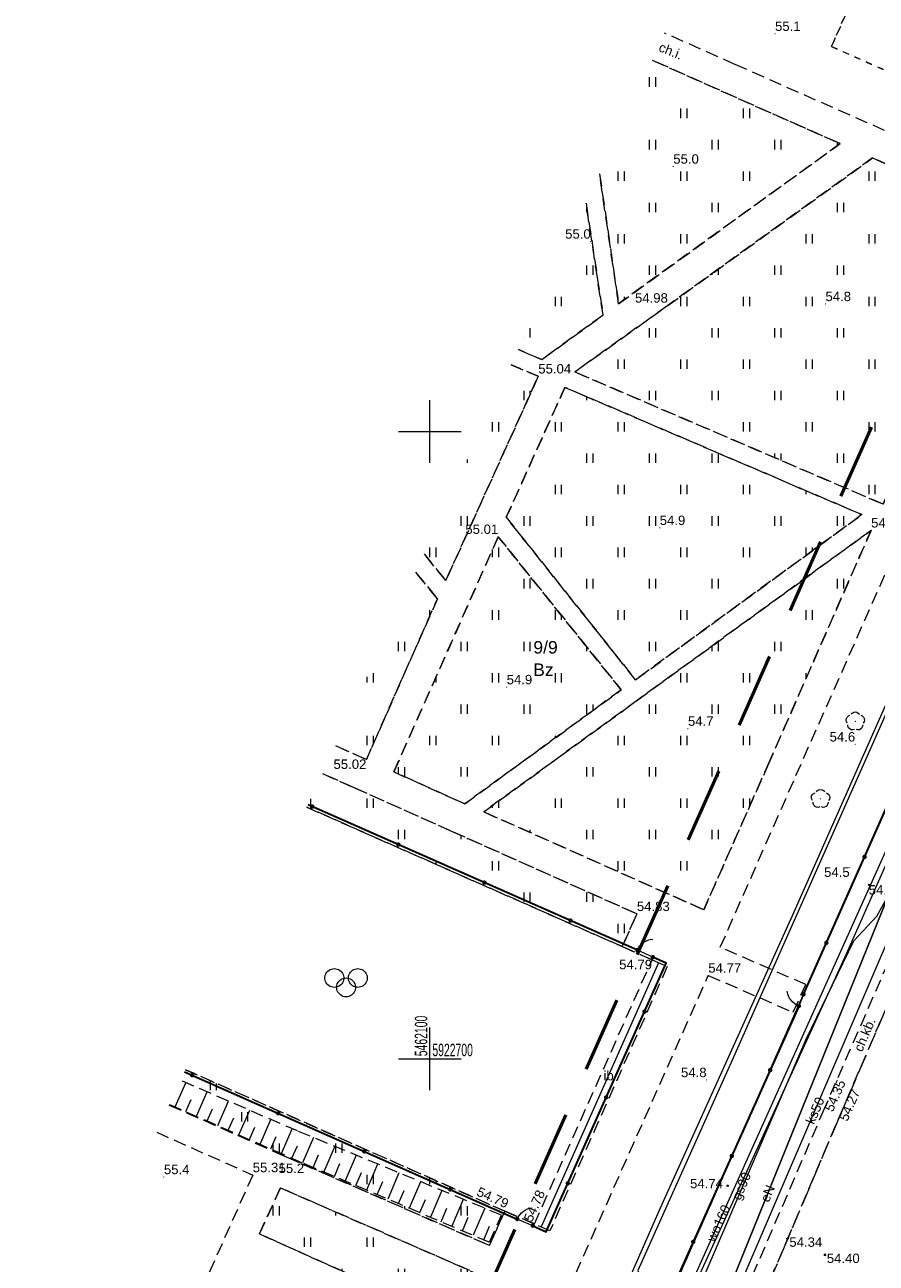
# Model space of a CAD drawing. Extents: x 5462052 to 5462554, y 5922477 to 5923179.
# Tile 11 of 42: x 5462068 to 5462136, y 5922684 to 5922782. Entities that reach past the tile are written whole.
import ezdxf
from ezdxf.enums import TextEntityAlignment as Align

# ---------------------------------------------------------------- set-up
doc = ezdxf.new("R2010")
doc.units = 0
doc.header["$PDMODE"] = 32
doc.header["$PDSIZE"] = 0.1
for name, pattern in [('PRZER1-1', [2, 1, -1]), ('PRZER2-1', [3, 2, -1]), ('PRZER3-1', [4, 3, -1]), ('PRZER3-2', [5, 3, -2])]:
    doc.linetypes.add(name, pattern=pattern)
doc.layers.get('0').update_dxf_attribs({"linetype": 'CONTINUOUS', "lineweight": 13})
doc.layers.add('!pomiar wys', color=7, linetype='CONTINUOUS')
for name, color, linetype, lineweight in [('EGDE', 7, 'CONTINUOUS', 18), ('EGDE_O', 7, 'CONTINUOUS', 18), ('OTDI', 7, 'CONTINUOUS', 18), ('OTDI_O', 7, 'CONTINUOUS', 18), ('OTKC', 7, 'PRZER2-1', 18), ('OTKC_O', 7, 'PRZER2-1', 18), ('OTKJ', 7, 'PRZER3-1', 18), ('OTOF', 7, 'CONTINUOUS', 18), ('OTOO', 7, 'CONTINUOUS', 35), ('OTRK', 7, 'PRZER2-1', 18), ('OTRN', 7, 'CONTINUOUS', 13), ('OTRN_O', 7, 'CONTINUOUS', 13), ('OTRS', 7, 'CONTINUOUS', 13), ('OTRS_O', 7, 'CONTINUOUS', 13), ('OTSZ', 7, 'PRZER2-1', 18), ('OTZT', 7, 'PRZER2-1', 18), ('zakres', 5, 'PRZER3-2', 50)]:
    doc.layers.add(name, color=color, linetype=linetype, lineweight=lineweight)
for name, color, linetype, lineweight, true_color in [('EGUG', 7, 'PRZER1-1', 18, 0x008000), ('EGUG_O', 7, 'PRZER1-1', 18, 0x008000), ('OTZL', 7, 'CONTINUOUS', 18, 0x008000), ('SUEP', 1, 'CONTINUOUS', 18, 0xff0000), ('SUEP_O', 1, 'CONTINUOUS', 18, 0xff0000), ('SUGP', 7, 'CONTINUOUS', 18, 0xbfbf00), ('SUGP_O', 7, 'CONTINUOUS', 18, 0xbfbf00), ('SUKP', 7, 'CONTINUOUS', 18, 0x803300), ('SUKP_O', 7, 'CONTINUOUS', 18, 0x803300), ('SUTP', 7, 'CONTINUOUS', 18, 0xff9100), ('SUWP', 5, 'CONTINUOUS', 18, 0x0000ff), ('SUWP_O', 5, 'CONTINUOUS', 18, 0x0000ff)]:
    doc.layers.add(name, color=color, linetype=linetype, lineweight=lineweight, true_color=true_color)
doc.styles.add('GEO-INFO', font='arial.ttf')
pattern_1 = [(90, (5460000, 5920000), (-2.5, 2.5), [0.75, -4.25]), (90, (5460000.5, 5920000), (-2.5, 2.5), [0.75, -4.25])]

# ---------------------------------------------------------------- blocks, each defined once
blk = doc.blocks.new('SPDLP')
blk.add_hatch(color=0).paths.add_polyline_path([(0, -0.09), (0.027812, -0.085595), (0.052901, -0.072812), (0.072812, -0.052901), (0.085595, -0.027812), (0.09, 0), (0.085595, 0.027812), (0.072812, 0.052901), (0.052901, 0.072812), (0.027812, 0.085595), (0, 0.09), (-0.027812, 0.085595), (-0.052901, 0.072812), (-0.072812, 0.052901), (-0.085595, 0.027812), (-0.09, 0), (-0.085595, -0.027812), (-0.072812, -0.052901), (-0.052901, -0.072812), (-0.027812, -0.085595)])
at = {"color": 0}
for points in [[(-1.271938, -0.268652), (-1.40916, -0.048001), (-1.462858, 0.20623), (-1.426585, 0.463525), (-1.304695, 0.693003), (-1.11182, 0.867117), (-0.871109, 0.964971)], [(-0.648554, 1.126667), (-0.481106, 1.325358), (-0.255912, 1.454989), (0, 1.5), (0.255912, 1.454989), (0.481106, 1.325358), (0.648554, 1.126667)], [(0.871109, 0.964971), (1.11182, 0.867117), (1.304695, 0.693003), (1.426585, 0.463525), (1.462858, 0.20623), (1.40916, -0.048001), (1.271938, -0.268652)], [(-0.137547, -1.292703), (-0.389802, -1.355024), (-0.648184, -1.327532), (-0.881678, -1.213525), (-1.062258, -1.026689), (-1.168249, -0.78945), (-1.186929, -0.530282)], [(1.186929, -0.530282), (1.168249, -0.78945), (1.062258, -1.026689), (0.881678, -1.213525), (0.648184, -1.327532), (0.389802, -1.355024), (0.137547, -1.292703)]]:
    blk.add_lwpolyline(points, dxfattribs=at)
blk = doc.blocks.new('KOLO')
blk.add_hatch(color=0).paths.add_polyline_path([(-0.5, 0), (-0.482963, -0.12941), (-0.433013, -0.25), (-0.353553, -0.353553), (-0.25, -0.433013), (-0.12941, -0.482963), (0, -0.5), (0.12941, -0.482963), (0.25, -0.433013), (0.353553, -0.353553), (0.433013, -0.25), (0.482963, -0.12941), (0.5, 0), (0.482963, 0.12941), (0.433013, 0.25), (0.353553, 0.353553), (0.25, 0.433013), (0.12941, 0.482963), (0, 0.5), (-0.12941, 0.482963), (-0.25, 0.433013), (-0.353553, 0.353553), (-0.433013, 0.25), (-0.482963, 0.12941)])
blk = doc.blocks.new('KTOK04')
at = {"color": 0}
blk.add_lwpolyline([(0, 0), (-0.01711, -0.261052), (-0.068148, -0.517638), (-0.152241, -0.765367), (-0.267949, -1), (-0.413293, -1.217523), (-0.585786, -1.414214), (-0.782477, -1.586707), (-1, -1.732051)], dxfattribs=at)
blk = doc.blocks.new('BUBS04')
at = {"color": 0}
for points in [[(-1.875, 2.25), (-1.651437, 2.233246), (-1.432867, 2.183359), (-1.224174, 2.101453), (-1.03002, 1.989358), (-0.854741, 1.849578), (-0.702253, 1.685235), (-0.575962, 1.5), (-0.478689, 1.298012), (-0.412608, 1.083781), (-0.379194, 0.862095), (-0.379194, 0.637905), (-0.412608, 0.416219), (-0.478689, 0.201988), (-0.575962, 0), (-0.702253, -0.185235), (-0.854741, -0.349578), (-1.03002, -0.489358), (-1.224174, -0.601453), (-1.432867, -0.683359), (-1.651437, -0.733246), (-1.875, -0.75), (-2.098563, -0.733246), (-2.317133, -0.683359), (-2.525826, -0.601453), (-2.71998, -0.489358), (-2.895259, -0.349578), (-3.047747, -0.185235), (-3.174038, 0), (-3.271311, 0.201988), (-3.337392, 0.416219), (-3.370806, 0.637905), (-3.370806, 0.862095), (-3.337392, 1.083781), (-3.271311, 1.298012), (-3.174038, 1.5), (-3.047747, 1.685235), (-2.895259, 1.849578), (-2.71998, 1.989358), (-2.525826, 2.101453), (-2.317133, 2.183359), (-2.098563, 2.233246)], [(1.875, 2.25), (2.098563, 2.233246), (2.317133, 2.183359), (2.525826, 2.101453), (2.71998, 1.989358), (2.895259, 1.849578), (3.047747, 1.685235), (3.174038, 1.5), (3.271311, 1.298012), (3.337392, 1.083781), (3.370806, 0.862095), (3.370806, 0.637905), (3.337392, 0.416219), (3.271311, 0.201988), (3.174038, 0), (3.047747, -0.185235), (2.895259, -0.349578), (2.71998, -0.489358), (2.525826, -0.601453), (2.317133, -0.683359), (2.098563, -0.733246), (1.875, -0.75), (1.651437, -0.733246), (1.432867, -0.683359), (1.224174, -0.601453), (1.03002, -0.489358), (0.854741, -0.349578), (0.702253, -0.185235), (0.575962, 0), (0.478689, 0.201988), (0.412608, 0.416219), (0.379194, 0.637905), (0.379194, 0.862095), (0.412608, 1.083781), (0.478689, 1.298012), (0.575962, 1.5), (0.702253, 1.685235), (0.854741, 1.849578), (1.03002, 1.989358), (1.224174, 2.101453), (1.432867, 2.183359), (1.651437, 2.233246)], [(0, 0.75), (0.223563, 0.733246), (0.442133, 0.683359), (0.650826, 0.601453), (0.84498, 0.489358), (1.020259, 0.349578), (1.172747, 0.185235), (1.299038, 0), (1.396311, -0.201988), (1.462392, -0.416219), (1.495806, -0.637905), (1.495806, -0.862095), (1.462392, -1.083781), (1.396311, -1.298012), (1.299038, -1.5), (1.172747, -1.685235), (1.020259, -1.849578), (0.84498, -1.989358), (0.650826, -2.101453), (0.442133, -2.183359), (0.223563, -2.233246), (0, -2.25), (-0.223563, -2.233246), (-0.442133, -2.183359), (-0.650826, -2.101453), (-0.84498, -1.989358), (-1.020259, -1.849578), (-1.172747, -1.685235), (-1.299038, -1.5), (-1.396311, -1.298012), (-1.462392, -1.083781), (-1.495806, -0.862095), (-1.495806, -0.637905), (-1.462392, -0.416219), (-1.396311, -0.201988), (-1.299038, 0), (-1.172747, 0.185235), (-1.020259, 0.349578), (-0.84498, 0.489358), (-0.650826, 0.601453), (-0.442133, 0.683359), (-0.223563, 0.733246)]]:
    blk.add_lwpolyline(points, close=True, dxfattribs=at)

msp = doc.modelspace()

# ---------------------------------------------------------------- hatches: boundary and pattern name
at = {"layer": 'OTZT', "linetype": 'Continuous'}
h = msp.add_hatch(dxfattribs=at)
h.set_pattern_fill('PTTU04', color=256, scale=0.5, style=0)
h.set_pattern_definition(pattern_1)
h.paths.add_polyline_path([(5462117.713, 5922779.614), (5462113.526, 5922770.551), (5462115.04, 5922760.19), (5462132.7, 5922772.96)], flags=0)
h = msp.add_hatch(dxfattribs=at)
h.set_pattern_fill('PTTU04', color=256, scale=0.5, style=0)
h.set_pattern_definition(pattern_1)
h.paths.add_polyline_path([(5462135.29, 5922771.82), (5462118.97, 5922760.06), (5462111.55, 5922754.76), (5462136.12, 5922744.22), (5462146.22, 5922766.97)], flags=0)
h = msp.add_hatch(dxfattribs=at)
h.set_pattern_fill('PTTU04', color=256, scale=0.5, style=0)
h.set_pattern_definition(pattern_1)
h.paths.add_polyline_path([(5462112.45, 5922768.221), (5462107.055, 5922756.542), (5462108.92, 5922755.74), (5462113.8, 5922759.29)], flags=0)
h = msp.add_hatch(dxfattribs=at)
h.set_pattern_fill('PTTU04', color=256, scale=0.5, style=0)
h.set_pattern_definition(pattern_1)
h.paths.add_polyline_path([(5462106.491, 5922755.321), (5462099.532, 5922740.259), (5462101.27, 5922738.12), (5462108.64, 5922754.41)], flags=0)
h = msp.add_hatch(dxfattribs=at)
h.set_pattern_fill('PTTU04', color=256, scale=0.5, style=0)
h.set_pattern_definition(pattern_1)
h.paths.add_polyline_path([(5462110.76, 5922753.53), (5462106.09, 5922743.17), (5462116.39, 5922730.21), (5462134.43, 5922743.38)], flags=0)
h = msp.add_hatch(dxfattribs=at)
h.set_pattern_fill('PTTU04', color=256, scale=0.5, style=0)
h.set_pattern_definition(pattern_1)
h.paths.add_polyline_path([(5462105.45, 5922741.62), (5462097.13, 5922722.87), (5462102.78, 5922720.32), (5462115.25, 5922729.41)], flags=0)
h = msp.add_hatch(dxfattribs=at)
h.set_pattern_fill('PTTU04', color=256, scale=0.5, style=0)
h.set_pattern_definition(pattern_1)
h.paths.add_polyline_path([(5462116.56, 5922728.6), (5462104.29, 5922719.68), (5462121.83, 5922711.88), (5462126.99, 5922723.51), (5462135.17, 5922742.13)], flags=0)
h = msp.add_hatch(dxfattribs=at)
h.set_pattern_fill('PTTU04', color=256, scale=0.5, style=0)
h.set_pattern_definition(pattern_1)
h.paths.add_polyline_path([(5462098.861, 5922738.804), (5462092.467, 5922724.963), (5462094.94, 5922723.86), (5462100.6, 5922736.67)], flags=0)
h = msp.add_hatch(dxfattribs=at)
h.set_pattern_fill('PTTU04', color=256, scale=0.5, style=0)
h.set_pattern_definition(pattern_1)
h.paths.add_polyline_path([(5462101.6, 5922718.2), (5462094.05, 5922721.57), (5462091.437, 5922722.735), (5462090.197, 5922720.05), (5462115.33, 5922708.94), (5462116.5, 5922711.55)], flags=0)
h = msp.add_hatch(dxfattribs=at)
h.set_pattern_fill('PTTU04', color=256, scale=0.5, style=0)
h.set_pattern_definition(pattern_1)
h.paths.add_polyline_path([(5462080.531, 5922699.127), (5462079.228, 5922696.306), (5462088.36, 5922692.26), (5462104.74, 5922685.11), (5462105.97, 5922687.85)], flags=0)
h = msp.add_hatch(dxfattribs=at)
h.set_pattern_fill('PTTU04', color=256, scale=0.5, style=0)
h.set_pattern_definition(pattern_1)
h.paths.add_polyline_path([(5462088.09, 5922689.7), (5462086.41, 5922686.03), (5462105.58, 5922677.45), (5462107.32, 5922681.31)], flags=0)

# ---------------------------------------------------------------- linework, layer by layer
at = {"layer": '!pomiar wys'}
for p in [(5462128.502, 5922685.656, 54.34), (5462131.488, 5922684.364, 54.4)]:
    msp.add_point(p, dxfattribs=at)
at = {"linetype": 'Continuous', "flags": 128}
for points in [[(5462100, 5922747.5), (5462100, 5922752.5)], [(5462100, 5922747.5), (5462100, 5922752.5)], [(5462097.5, 5922750), (5462102.5, 5922750)], [(5462097.5, 5922750), (5462102.5, 5922750)], [(5462100, 5922697.5), (5462100, 5922702.5)], [(5462097.5, 5922700), (5462102.5, 5922700)]]:
    msp.add_lwpolyline(points, dxfattribs=at)
at = {"linetype": 'Continuous', "elevation": 100, "flags": 128}
for points in [[(5462100, 5922697.5), (5462100, 5922702.5)], [(5462097.5, 5922700), (5462102.5, 5922700)]]:
    msp.add_lwpolyline(points, dxfattribs=at)
for p in [(5462134.991, 5922713.862, 54.35), (5462123.737, 5922689.872, 54.74), (5462128.502, 5922685.656, 54.34), (5462131.488, 5922684.364, 54.4)]:
    msp.add_point(p)
at = {"layer": 'EGDE', "linetype": 'Continuous', "elevation": 10.22}
for points in [[(5462260.451, 5922994.783), (5462257.87, 5922988.68), (5462236.33, 5922937.77), (5462226.35, 5922914.18), (5462222.41, 5922904.86), (5462218.2, 5922904.02), (5462198.69, 5922860.52), (5462195.01, 5922852.31), (5462186.42, 5922833.17), (5462106.7, 5922652.95), (5462122.31, 5922642.45), (5462125.42, 5922649.82), (5462149.64, 5922707.11), (5462153.14, 5922715.39), (5462179.54, 5922777.82), (5462231.34, 5922900.3), (5462234.45, 5922907.67), (5462261.1, 5922970.68), (5462269.821, 5922991.294)], [(5462106.7, 5922652.95), (5462186.42, 5922833.17), (5462149.71, 5922820.72), (5462134.287, 5922815.49)]]:
    msp.add_lwpolyline(points, dxfattribs=at)
at = {"layer": 'EGUG', "linetype": 'PRZER1-1', "ltscale": 0.5, "elevation": 10.08}
for points in [[(5462260.451, 5922994.783), (5462257.87, 5922988.68), (5462236.33, 5922937.77), (5462226.35, 5922914.18), (5462222.41, 5922904.86), (5462218.2, 5922904.02), (5462198.69, 5922860.52), (5462195.01, 5922852.31), (5462186.42, 5922833.17), (5462158.1, 5922769.16), (5462106.7, 5922652.95), (5462067.71, 5922671.375)], [(5462158.1, 5922769.16), (5462132.01, 5922780.7), (5462149.71, 5922820.72), (5462134.287, 5922815.49)], [(5462067.71, 5922671.375), (5462106.7, 5922652.95), (5462158.1, 5922769.16)]]:
    msp.add_lwpolyline(points, dxfattribs=at)
msp.add_lwpolyline([(5462149.71, 5922820.72), (5462132.01, 5922780.7), (5462158.1, 5922769.16), (5462186.42, 5922833.17)], close=True, dxfattribs=at)
at = {"layer": 'OTDI', "linetype": 'Continuous', "elevation": 10.18}
msp.add_lwpolyline([(5462108.89, 5922686.63), (5462118.25, 5922707.66)], dxfattribs=at)
at = {"layer": 'OTKC', "linetype": 'PRZER2-1', "ltscale": 0.5, "elevation": 10.18}
for points in [[(5462151.16, 5922778.1), (5462147.22, 5922769.18), (5462124.31, 5922779.28), (5462118.712, 5922781.775)], [(5462117.713, 5922779.614), (5462132.7, 5922772.96)], [(5462078.225, 5922694.136), (5462085.88, 5922690.73), (5462078.18, 5922673.49), (5462102.6, 5922662.63), (5462111.02, 5922681.51), (5462122.19, 5922706.64), (5462128.95, 5922703.7), (5462129.97, 5922705.91), (5462123.15, 5922708.89), (5462129.18, 5922722.57), (5462143.84, 5922755.69), (5462152.4, 5922774.92), (5462151.16, 5922778.1)], [(5462132.7, 5922772.96), (5462115.04, 5922760.19), (5462113.526, 5922770.551)], [(5462112.45, 5922768.221), (5462113.8, 5922759.29), (5462108.92, 5922755.74), (5462107.055, 5922756.542)], [(5462106.491, 5922755.321), (5462108.64, 5922754.41), (5462101.27, 5922738.12), (5462099.532, 5922740.259)], [(5462098.861, 5922738.804), (5462100.6, 5922736.67), (5462094.94, 5922723.86), (5462092.467, 5922724.963)], [(5462091.437, 5922722.735), (5462094.05, 5922721.57), (5462101.6, 5922718.2), (5462116.5, 5922711.55), (5462115.33, 5922708.94), (5462117.71, 5922707.89), (5462118.92, 5922707.35), (5462109.56, 5922686.27), (5462108.34, 5922686.83), (5462105.97, 5922687.85), (5462104.74, 5922685.11), (5462088.36, 5922692.26), (5462079.228, 5922696.306)], [(5462139.49, 5922711.26), (5462138.32, 5922711.77), (5462131.43, 5922696.01)], [(5462132.59, 5922695.25), (5462139.49, 5922711.26)], [(5462131.43, 5922696.01), (5462117.884, 5922664.526)], [(5462119.424, 5922664.501), (5462128.46, 5922685.49), (5462132.59, 5922695.25)]]:
    msp.add_lwpolyline(points, dxfattribs=at)
for points in [[(5462146.22, 5922766.97), (5462136.12, 5922744.22), (5462111.55, 5922754.76), (5462118.97, 5922760.06), (5462135.29, 5922771.82)], [(5462106.09, 5922743.17), (5462110.76, 5922753.53), (5462134.43, 5922743.38), (5462116.39, 5922730.21)], [(5462102.78, 5922720.32), (5462097.13, 5922722.87), (5462105.45, 5922741.62), (5462115.25, 5922729.41)], [(5462121.83, 5922711.88), (5462104.29, 5922719.68), (5462116.56, 5922728.6), (5462135.17, 5922742.13), (5462126.99, 5922723.51)], [(5462088.09, 5922689.7), (5462107.32, 5922681.31), (5462105.58, 5922677.45), (5462086.41, 5922686.03)]]:
    msp.add_lwpolyline(points, close=True, dxfattribs=at)
at = {"layer": 'OTKJ', "linetype": 'PRZER3-1', "ltscale": 0.5, "elevation": 10.18}
for points in [[(5462145.04, 5922708.83), (5462140.92, 5922710.7), (5462139.49, 5922711.26), (5462132.59, 5922695.25), (5462128.46, 5922685.49)], [(5462128.46, 5922685.49), (5462119.424, 5922664.501), (5462115.941, 5922656.383)]]:
    msp.add_lwpolyline(points, dxfattribs=at)
at = {"layer": 'OTOF', "linetype": 'Continuous', "elevation": 10.18}
for points in [[(5462117.77, 5922708.1), (5462116.54, 5922708.66)], [(5462129.78, 5922705.13), (5462129.41, 5922704.2)], [(5462108.2, 5922686.69), (5462106.96, 5922687.22)]]:
    msp.add_lwpolyline(points, dxfattribs=at)
at = {"layer": 'OTOO', "linetype": 'Continuous', "elevation": 10.18}
for points in [[(5462129.78, 5922705.13), (5462166.9, 5922788.76)], [(5462116.54, 5922708.66), (5462090.292, 5922720.257)], [(5462108.2, 5922686.69), (5462109.27, 5922686.21), (5462118.83, 5922707.62), (5462117.77, 5922708.1)], [(5462129.41, 5922704.2), (5462106.59, 5922653.24), (5462079.182, 5922666.29)], [(5462080.45, 5922698.952), (5462106.96, 5922687.22)]]:
    msp.add_lwpolyline(points, dxfattribs=at)
at = {"layer": 'OTRK', "linetype": 'Continuous', "elevation": 10.06, "flags": 128}
for points in [[(5462079.706, 5922696.156), (5462080.554, 5922698.087)], [(5462081.396, 5922695.413), (5462082.25, 5922697.354)], [(5462080.551, 5922695.785), (5462080.977, 5922696.752)], [(5462082.242, 5922695.041), (5462082.67, 5922696.014)], [(5462083.087, 5922694.67), (5462083.945, 5922696.621)], [(5462084.778, 5922693.926), (5462085.64, 5922695.888)], [(5462083.933, 5922694.298), (5462084.363, 5922695.276)], [(5462086.469, 5922693.183), (5462087.335, 5922695.154)], [(5462085.624, 5922693.555), (5462086.056, 5922694.538)], [(5462088.16, 5922692.44), (5462089.031, 5922694.421)], [(5462087.314, 5922692.812), (5462087.749, 5922693.8)], [(5462089.005, 5922692.068), (5462089.443, 5922693.065)], [(5462090.735, 5922693.71), (5462089.851, 5922691.697)], [(5462092.416, 5922693.016), (5462091.55, 5922690.974)], [(5462090.7, 5922691.335), (5462091.131, 5922692.351)], [(5462094.124, 5922692.311), (5462093.251, 5922690.253)], [(5462092.4, 5922690.613), (5462092.835, 5922691.639)], [(5462094.101, 5922689.892), (5462094.539, 5922690.926)], [(5462095.831, 5922691.607), (5462094.951, 5922689.532)], [(5462095.801, 5922689.171), (5462096.243, 5922690.213)], [(5462097.538, 5922690.902), (5462096.651, 5922688.811)], [(5462099.246, 5922690.198), (5462098.352, 5922688.089)], [(5462097.502, 5922688.45), (5462097.947, 5922689.5)], [(5462100.953, 5922689.493), (5462100.052, 5922687.368)], [(5462099.202, 5922687.729), (5462099.651, 5922688.787)], [(5462100.902, 5922687.008), (5462101.355, 5922688.074)], [(5462102.661, 5922688.788), (5462101.753, 5922686.647)], [(5462104.368, 5922688.084), (5462103.453, 5922685.926)], [(5462102.603, 5922686.286), (5462103.059, 5922687.361)], [(5462104.303, 5922685.565), (5462104.762, 5922686.648)]]:
    msp.add_lwpolyline(points, dxfattribs=at)
at = {"layer": 'OTRK', "linetype": 'PRZER2-1', "ltscale": 0.5, "elevation": 10.06}
for points in [[(5462089.45, 5922694.24), (5462080.134, 5922698.269)], [(5462079.251, 5922696.356), (5462089.98, 5922691.64), (5462104.74, 5922685.38)], [(5462104.74, 5922685.38), (5462105.71, 5922687.53), (5462089.45, 5922694.24)]]:
    msp.add_lwpolyline(points, dxfattribs=at)
at = {"layer": 'OTSZ', "linetype": 'PRZER2-1', "ltscale": 0.5, "elevation": 10.1}
for points in [[(5462117.71, 5922707.89), (5462115.33, 5922708.94), (5462090.197, 5922720.05)], [(5462080.531, 5922699.127), (5462105.97, 5922687.85), (5462108.34, 5922686.83), (5462117.71, 5922707.89)]]:
    msp.add_lwpolyline(points, dxfattribs=at)
at = {"layer": 'OTZT', "linetype": 'PRZER2-1', "ltscale": 0.5, "elevation": 10.1}
for points in [[(5462132.7, 5922772.96), (5462117.713, 5922779.614)], [(5462113.526, 5922770.551), (5462115.04, 5922760.19), (5462132.7, 5922772.96)], [(5462113.8, 5922759.29), (5462112.45, 5922768.221)], [(5462107.055, 5922756.542), (5462108.92, 5922755.74), (5462113.8, 5922759.29)], [(5462108.64, 5922754.41), (5462106.491, 5922755.321)], [(5462099.532, 5922740.259), (5462101.27, 5922738.12), (5462108.64, 5922754.41)], [(5462100.6, 5922736.67), (5462098.861, 5922738.804)], [(5462092.467, 5922724.963), (5462094.94, 5922723.86), (5462100.6, 5922736.67)], [(5462090.197, 5922720.05), (5462115.33, 5922708.94), (5462116.5, 5922711.55), (5462101.6, 5922718.2), (5462094.05, 5922721.57), (5462091.437, 5922722.735)], [(5462079.228, 5922696.306), (5462088.36, 5922692.26), (5462104.74, 5922685.11), (5462105.97, 5922687.85), (5462080.531, 5922699.127)]]:
    msp.add_lwpolyline(points, dxfattribs=at)
for points in [[(5462135.29, 5922771.82), (5462118.97, 5922760.06), (5462111.55, 5922754.76), (5462136.12, 5922744.22), (5462146.22, 5922766.97)], [(5462110.76, 5922753.53), (5462106.09, 5922743.17), (5462116.39, 5922730.21), (5462134.43, 5922743.38)], [(5462115.25, 5922729.41), (5462105.45, 5922741.62), (5462097.13, 5922722.87), (5462102.78, 5922720.32)], [(5462135.17, 5922742.13), (5462116.56, 5922728.6), (5462104.29, 5922719.68), (5462121.83, 5922711.88), (5462126.99, 5922723.51)], [(5462107.32, 5922681.31), (5462088.09, 5922689.7), (5462086.41, 5922686.03), (5462105.58, 5922677.45)]]:
    msp.add_lwpolyline(points, close=True, dxfattribs=at)
at = {"layer": 'SUEP', "linetype": 'Continuous', "elevation": 10.14}
for points in [[(5462068.386, 5922672.837), (5462070.791, 5922671.791), (5462073.037, 5922676.89), (5462107.207, 5922662.649), (5462118.395, 5922688.115), (5462129.041, 5922711.702), (5462142.832, 5922742.868), (5462157.854, 5922777.397), (5462165.831, 5922792.825), (5462159.812, 5922797.724)], [(5462072.092, 5922628.597), (5462072.424, 5922629.308), (5462078.715, 5922629.188), (5462083.565, 5922639.308), (5462101.183, 5922631.013), (5462104.894, 5922631.417), (5462109.443, 5922638.914), (5462114.299, 5922648.573), (5462119.854, 5922659.57), (5462115.505, 5922661.316), (5462117.662, 5922666.376), (5462138.675, 5922718.284), (5462166.04, 5922780.31)], [(5462166.04, 5922780.31), (5462138.675, 5922718.284), (5462117.662, 5922666.376), (5462115.505, 5922661.316), (5462119.854, 5922659.57), (5462114.299, 5922648.573), (5462109.443, 5922638.914), (5462104.894, 5922631.417), (5462101.183, 5922631.013), (5462078.715, 5922629.188), (5462077.607, 5922625.984)]]:
    msp.add_lwpolyline(points, dxfattribs=at)
at = {"layer": 'SUGP', "linetype": 'Continuous', "elevation": 10.14}
for points in [[(5462129.61, 5922612.64), (5462129.61, 5922612.81), (5462139.96, 5922634.08), (5462142.78, 5922640.09), (5462122.88, 5922649.46), (5462112.22, 5922654.37), (5462110.29, 5922655.32), (5462112.99, 5922662.57), (5462118.55, 5922675.64), (5462120.22, 5922678.85), (5462129.99, 5922701.56), (5462133.79, 5922709.41), (5462135.62, 5922711.38), (5462138.86, 5922717.19), (5462148.22, 5922738.46), (5462152.56, 5922748.02), (5462159.389, 5922763.142), (5462168.69, 5922785.75), (5462174.05, 5922797.54), (5462179.61, 5922795.49), (5462185.28, 5922792.78), (5462205.02, 5922839.95), (5462205.257, 5922841.102), (5462205.468, 5922841.585)], [(5462152.405, 5922790.568), (5462157.592, 5922776.615), (5462157.695, 5922775.814), (5462149.106, 5922756.37), (5462136.721, 5922728.317), (5462124.107, 5922699.897), (5462116.575, 5922683.11), (5462116.832, 5922682.468), (5462111.344, 5922669.843), (5462111.273, 5922669.747), (5462110.786, 5922668.459), (5462110.446, 5922667.715), (5462109.549, 5922665.097), (5462109.66, 5922664.146), (5462110.446, 5922663.829), (5462110.973, 5922663.701), (5462111.165, 5922664.043)]]:
    msp.add_lwpolyline(points, dxfattribs=at)
at = {"layer": 'SUKP', "linetype": 'Continuous', "elevation": 10.14}
msp.add_lwpolyline([(5462162.049, 5922787.006), (5462165.213, 5922786.377), (5462169.149, 5922784.188), (5462157.355, 5922755.418), (5462148.732, 5922736.459), (5462137.731, 5922712.29), (5462113.94, 5922656.853), (5462114.497, 5922655.229)], dxfattribs=at)
at = {"layer": 'SUTP', "linetype": 'Continuous', "elevation": 10.14}
msp.add_lwpolyline([(5462202.75, 5922864.4), (5462200.54, 5922859.11), (5462196.34, 5922850.1), (5462193.87, 5922846.32), (5462190.1, 5922837.45), (5462175.48, 5922805.06), (5462168.99, 5922789.11), (5462167.91, 5922786.76), (5462133.17, 5922708.35), (5462117.22, 5922673.44), (5462108.08, 5922653.01), (5462107.07, 5922652.18), (5462090.59, 5922659.39)], dxfattribs=at)
at = {"layer": 'SUWP', "linetype": 'Continuous', "elevation": 10.14}
msp.add_lwpolyline([(5462099.32, 5922633.49), (5462099.57, 5922633.71), (5462100.52, 5922636.02), (5462100.65, 5922636.27), (5462100.78, 5922636.54), (5462109.13, 5922656.12), (5462109.92, 5922657.79), (5462137.62, 5922719.4), (5462171.01, 5922794.84), (5462186.94, 5922831.11), (5462188.64, 5922835.73), (5462183.9, 5922843.11), (5462187.21, 5922852.13), (5462188.76, 5922854.49)], dxfattribs=at)
at = {"layer": 'zakres', "ltscale": 2, "elevation": 10.04}
msp.add_lwpolyline([(5462301.726, 5923125.01), (5462301.726, 5923125.01), (5462085.818, 5922639.236), (5462126.78, 5922621.56)], dxfattribs=at)

# ---------------------------------------------------------------- block references
at = {"layer": 'OTOF', "xscale": 0.75, "yscale": 0.75}
for p, rotation in [((5462116.54, 5922708.66, 10.18), 155.5209589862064), ((5462129.41, 5922704.2, 10.18), 248.3048905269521), ((5462106.96, 5922687.22, 10.18), 156.857198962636)]:
    msp.add_blockref('KTOK04', p, dxfattribs=dict(at, rotation=rotation))
at = {"layer": 'OTOO', "xscale": 0.35, "yscale": 0.35}
for p in [(5462090.628, 5922720.109, 10.18), (5462097.488, 5922717.078, 10.18), (5462134.648, 5922716.097, 10.18), (5462104.348, 5922714.047, 10.18), (5462111.208, 5922711.016, 10.18), (5462116.54, 5922708.66, 10.18), (5462131.605, 5922709.242, 10.18), (5462117.77, 5922708.1, 10.18), (5462129.78, 5922705.13, 10.18), (5462117.106, 5922703.759, 10.18), (5462129.41, 5922704.2, 10.18), (5462081.055, 5922698.685, 10.18), (5462127.123, 5922699.092, 10.18), (5462114.048, 5922696.911, 10.18), (5462087.913, 5922695.65, 10.18), (5462094.771, 5922692.614, 10.18), (5462124.058, 5922692.247, 10.18), (5462110.99, 5922690.063, 10.18), (5462101.63, 5922689.579, 10.18), (5462106.96, 5922687.22, 10.18), (5462108.2, 5922686.69, 10.18), (5462120.992, 5922685.402, 10.18)]:
    msp.add_blockref('KOLO', p, dxfattribs=at)
at = {"layer": 'OTRN', "xscale": 0.09, "yscale": 0.09}
for p in [(5462127.513, 5922781.725, 10.08), (5462119.4, 5922771.14, 10.08), (5462112.82, 5922765.16, 10.08), (5462131.53, 5922760.18, 10.08), (5462118.32, 5922742.33, 10.08), (5462106.12, 5922729.63, 10.08), (5462120.57, 5922726.32, 10.08), (5462133.899, 5922725.068, 10.08), (5462133.46, 5922715.25, 10.08), (5462122.055, 5922698.308, 10.08), (5462089.98, 5922691.64, 10.08), (5462078.8, 5922690.57, 10.08)]:
    msp.add_blockref('KOLO', p, dxfattribs=at)
at = {"layer": 'OTRS', "xscale": 0.09, "yscale": 0.09}
for p in [(5462118.97, 5922760.06, 10.08), (5462108.64, 5922754.41, 10.08), (5462105.45, 5922741.62, 10.08), (5462135.17, 5922742.13, 10.08), (5462094.94, 5922723.86, 10.08), (5462116.5, 5922711.55, 10.08), (5462117.71, 5922707.89, 10.08), (5462122.19, 5922706.64, 10.08), (5462131.43, 5922696.01, 10.08), (5462132.59, 5922695.25, 10.08), (5462085.88, 5922690.73, 10.08), (5462105.97, 5922687.85, 10.08), (5462108.34, 5922686.83, 10.08)]:
    msp.add_blockref('KOLO', p, dxfattribs=at)
at = {"layer": 'OTSZ', "xscale": 0.5, "yscale": 0.5}
msp.add_blockref('BUBS04', (5462093.32, 5922706.063, 10.1), dxfattribs=at)
at = {"layer": 'OTZL', "xscale": 0.5, "yscale": 0.5}
for p in [(5462133.91, 5922726.9, 10.12), (5462131.14, 5922720.72, 10.12)]:
    msp.add_blockref('SPDLP', p, dxfattribs=at)

# ---------------------------------------------------------------- texts
at = {"layer": '!pomiar wys', "style": 'GEO-INFO'}
for s, p in [('54.09', (5462134.98, 5922713.84)), ('54.74', (5462120.736, 5922690.422))]:
    msp.add_text(s, height=0.75, dxfattribs=at).set_placement(p, align=Align.TOP_LEFT)
at = {"layer": '!pomiar wys', "width": 0.62}
msp.add_text('5462100', height=1, rotation=90, dxfattribs=at).set_placement((5462099.8, 5922700.2))
msp.add_text('5922700', height=1, dxfattribs=at).set_placement((5462100.2, 5922700.2))
at = {"layer": '!pomiar wys', "style": 'GEO-INFO'}
for s, p in [('54.34', (5462128.652, 5922685.006)), ('54.40', (5462131.638, 5922683.714))]:
    msp.add_text(s, height=0.75, dxfattribs=at).set_placement(p)
at = {"layer": 'EGDE_O', "linetype": 'Continuous', "style": 'GEO-INFO'}
msp.add_text('9/9', height=1, dxfattribs=at).set_placement((5462109.219, 5922732.822, 10.8), align=Align.MIDDLE)
at = {"layer": 'EGUG_O', "linetype": 'Continuous', "style": 'GEO-INFO'}
msp.add_text('Bz', height=1, dxfattribs=at).set_placement((5462109.047, 5922731.018, 10.8), align=Align.MIDDLE)
at = {"layer": 'OTDI_O', "linetype": 'Continuous', "style": 'GEO-INFO'}
msp.add_text('ib', height=0.75, rotation=360, dxfattribs=at).set_placement((5462114.248, 5922698.667, 10.8), align=Align.MIDDLE)
at = {"layer": 'OTKC_O', "linetype": 'Continuous', "style": 'GEO-INFO'}
for s, rotation, p in [('ch.i.', 338.12906, (5462119.206, 5922780.362, 10.8)), ('ch.kb.', 66.91937, (5462134.637, 5922701.925, 10.8))]:
    msp.add_text(s, height=0.75, rotation=rotation, dxfattribs=at).set_placement(p, align=Align.MIDDLE)
at = {"layer": 'OTRN_O', "linetype": 'Continuous', "style": 'GEO-INFO'}
for s, p in [('55.1', (5462127.513, 5922781.725, 10.8)), ('55.0', (5462119.4, 5922771.14, 10.8)), ('54.8', (5462131.53, 5922760.18, 10.8)), ('54.9', (5462118.32, 5922742.33, 10.8)), ('54.9', (5462106.12, 5922729.63, 10.8)), ('54.7', (5462120.57, 5922726.32, 10.8)), ('55.4', (5462078.8, 5922690.57, 10.8))]:
    msp.add_text(s, height=0.75, rotation=360, dxfattribs=at).set_placement(p, align=Align.BOTTOM_LEFT)
for s, p in [('55.0', (5462112.82, 5922765.16, 10.8)), ('54.6', (5462133.899, 5922725.068, 10.8)), ('54.8', (5462122.055, 5922698.308, 10.8))]:
    msp.add_text(s, height=0.75, rotation=360, dxfattribs=at).set_placement(p, align=Align.BOTTOM_RIGHT)
for s, p in [('54.5', (5462133.46, 5922715.25, 10.8)), ('55.2', (5462089.98, 5922691.64, 10.8))]:
    msp.add_text(s, height=0.75, rotation=360, dxfattribs=at).set_placement(p, align=Align.TOP_RIGHT)
at = {"layer": 'OTRS_O', "linetype": 'Continuous', "style": 'GEO-INFO'}
for s, rotation, p in [('54.98', 360, (5462118.97, 5922760.06, 10.8)), ('55.01', 360, (5462105.45, 5922741.62, 10.8)), ('54.79', 336.09207, (5462105.97, 5922687.85, 10.8))]:
    msp.add_text(s, height=0.75, rotation=rotation, dxfattribs=at).set_placement(p, align=Align.BOTTOM_RIGHT)
for s, rotation, p in [('55.04', 360, (5462108.64, 5922754.41, 10.8)), ('54.77', 360, (5462135.17, 5922742.13, 10.8)), ('54.83', 360, (5462116.5, 5922711.55, 10.8)), ('54.77', 360, (5462122.19, 5922706.64, 10.8)), ('55.31', 360, (5462085.88, 5922690.73, 10.8)), ('54.78', 66.01481, (5462108.34, 5922686.83, 10.8))]:
    msp.add_text(s, height=0.75, rotation=rotation, dxfattribs=at).set_placement(p, align=Align.BOTTOM_LEFT)
for s, p in [('55.02', (5462094.94, 5922723.86, 10.8)), ('54.79', (5462117.71, 5922707.89, 10.8))]:
    msp.add_text(s, height=0.75, rotation=360, dxfattribs=at).set_placement(p, align=Align.TOP_RIGHT)
for s, rotation, p in [('54.35', 66.38588, (5462131.43, 5922696.01, 10.8)), ('54.27', 66.6849, (5462132.59, 5922695.25, 10.8))]:
    msp.add_text(s, height=0.75, rotation=rotation, dxfattribs=at).set_placement(p, align=Align.TOP_LEFT)
at = {"layer": 'SUEP_O', "linetype": 'Continuous', "style": 'GEO-INFO'}
msp.add_text('eN', height=0.75, rotation=67.96114, dxfattribs=at).set_placement((5462126.922, 5922689.25, 10.8), align=Align.MIDDLE)
at = {"layer": 'SUGP_O', "linetype": 'Continuous', "style": 'GEO-INFO'}
msp.add_text('gs90', height=0.75, rotation=66.72228, dxfattribs=at).set_placement((5462124.933, 5922689.806, 10.8), align=Align.MIDDLE)
at = {"layer": 'SUKP_O', "linetype": 'Continuous', "style": 'GEO-INFO'}
msp.add_text('ks50', height=0.75, rotation=66.77266, dxfattribs=at).set_placement((5462130.687, 5922695.875, 10.8), align=Align.MIDDLE)
at = {"layer": 'SUWP_O', "linetype": 'Continuous', "style": 'GEO-INFO'}
msp.add_text('wo160', height=0.75, rotation=65.79121, dxfattribs=at).set_placement((5462123, 5922686.882, 10.8), align=Align.MIDDLE)

doc.saveas('drawing.dxf')
